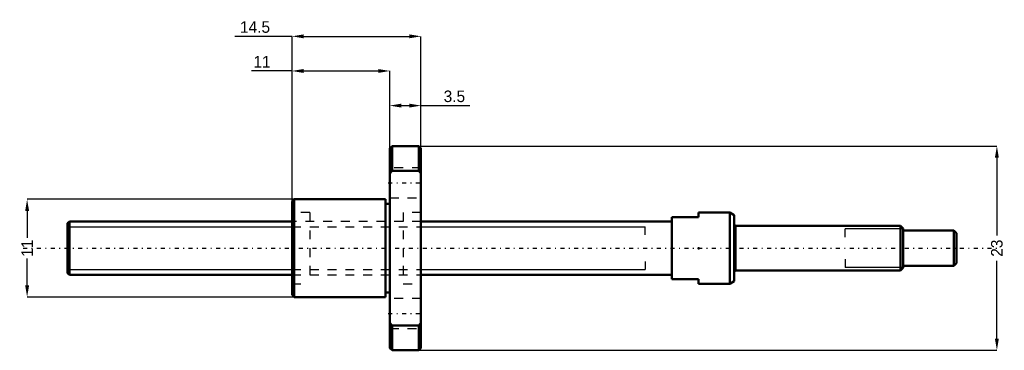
# Model space of a CAD drawing. Header units: millimetres. Extents: x -5 to 105, y -12 to 26.
import ezdxf

# ---------------------------------------------------------------- set-up
doc = ezdxf.new("R2010")
doc.units = ezdxf.units.MM
doc.linetypes.add('Center', pattern=[1.5, 0.45, -0.5, 0.05, -0.5])
doc.linetypes.add('Dashed', pattern=[2, 1, -1])
for name, color, linetype, lineweight in [('2d ConnectionPoints', 7, 'Continuous', 50), ('AM_0', 7, 'Continuous', 50), ('AM_4', 3, 'Continuous', 25), ('AM_5', 3, 'Continuous', 25), ('AM_7', 7, 'Center', 25), ('AM_9', 6, 'Dashed', 25)]:
    doc.layers.add(name, color=color, linetype=linetype, lineweight=lineweight)
doc.dimstyles.new('ISO-25', dxfattribs={"dimtxt": 2.5, "dimasz": 2.5, "dimexe": 1.25, "dimexo": 0.625, "dimtad": 1, "dimtxsty": 'Standard', "dimcen": 2.5, "dimadec": 0, "dimazin": 0, "dimtfac": 1, "dimtmove": 0, "dimatfit": 3, "dimfxl": 0, "dimarcsym": 0})

# ---------------------------------------------------------------- blocks, each defined once
blk = doc.blocks.new('1_BNK_0601_3G0_100LC5Y_Nut_0_in_BNK0601_3G0_100LC5Y_39_75__4')
at = {"layer": 'AM_0'}
for p, q in [((36.5, 11.5), (36.25, 11.25)), ((36.25, 11.25), (36.25, -11.25)), ((39.5, 11.5), (36.5, 11.5)), ((36.5, 11.5), (36.5, 8.72)), ((39.75, 11.25), (39.5, 11.5)), ((39.5, 11.5), (39.5, 8.72)), ((39.75, 11.25), (39.75, -11.25)), ((36.25, 8.39), (36.5, 8.72)), ((36.5, 8.72), (39.5, 8.72)), ((39.5, 8.72), (39.75, 8.39)), ((25.5, 5.5), (25.25, 5.25)), ((25.25, 5.25), (25.25, -5.25)), ((25.5, 5.5), (25.5, -5.5)), ((35.75, 5.5), (25.5, 5.5)), ((35.75, 5.5), (35.75, -5.5)), ((36.25, 5), (35.75, 5)), ((25.25, -5.25), (25.5, -5.5)), ((25.5, -5.5), (35.75, -5.5)), ((35.75, -5), (36.25, -5)), ((36.5, -8.72), (36.25, -8.39)), ((36.5, -8.72), (36.5, -11.5)), ((39.5, -8.72), (36.5, -8.72)), ((39.75, -8.39), (39.5, -8.72)), ((39.5, -8.72), (39.5, -11.5)), ((36.25, -11.25), (36.5, -11.5)), ((36.5, -11.5), (39.5, -11.5)), ((39.5, -11.5), (39.75, -11.25))]:
    blk.add_line(p, q, dxfattribs=at)
at = {"layer": 'AM_7'}
for p, q in [((36.08, 7.36), (39.92, 7.36)), ((36.08, -7.36), (39.92, -7.36))]:
    blk.add_line(p, q, dxfattribs=at)
at = {"layer": 'AM_9'}
for p, q in [((39.75, 9.06), (36.25, 9.06)), ((36.25, 5.66), (39.75, 5.66)), ((27.25, 4), (25.25, 4)), ((27.25, 4), (27.25, -4)), ((37.75, 4), (37.75, -4)), ((39.75, 4), (37.75, 4)), ((37.75, 3), (27.25, 3)), ((27.25, -3), (37.75, -3)), ((25.25, -4), (27.25, -4)), ((37.75, -4), (39.75, -4)), ((39.75, -5.66), (36.25, -5.66)), ((36.25, -9.06), (39.75, -9.06))]:
    blk.add_line(p, q, dxfattribs=at)
blk = doc.blocks.new('2_BNK_0601_3G0_100LC5Y_Shaft_0_in_BNK0601_3G0_100LC5Y_39_75__4')
at = {"layer": 'AM_0'}
for p, q in [((68, 3.5), (68, -3.5)), ((68, 3.5), (71, 3.5)), ((74.5, 4), (71, 4)), ((71, 4), (71, 3.5)), ((75, 3.71), (74.5, 4)), ((74.5, 4), (74.5, -4)), ((75, 3.71), (75, -3.71)), ((0.2, 3), (0, 2.8)), ((0, 2.8), (0, -2.8)), ((0.2, 3), (0.2, -3)), ((25.25, 3), (0.2, 3)), ((68, 3), (39.75, 3)), ((93.7, 2.5), (75.2, 2.5)), ((94, 2.2), (93.7, 2.5)), ((93.7, 2.5), (93.7, -2.5)), ((94, 2.2), (94, -2.2)), ((99.7, 2), (94, 2)), ((99.7, 2), (99.7, -2)), ((100, 1.7), (99.7, 2)), ((100, 1.7), (100, -1.7)), ((93.7, -2.5), (94, -2.2)), ((94, -2), (99.7, -2)), ((99.7, -2), (100, -1.7)), ((0, -2.8), (0.2, -3)), ((0.2, -3), (25.25, -3)), ((39.75, -3), (68, -3)), ((75.2, -2.5), (93.7, -2.5)), ((71, -3.5), (68, -3.5)), ((71, -3.5), (71, -4)), ((71, -4), (74.5, -4)), ((74.5, -4), (75, -3.71))]:
    blk.add_line(p, q, dxfattribs=at)
for centre, start, end in [((75.2, 2.7), 180, 270), ((75.2, -2.7), 90, 180)]:
    blk.add_arc(centre, 0.2, start, end, dxfattribs=at)
at = {"layer": 'AM_4'}
blk.add_line((75.2, 2.5), (75.2, -2.5), dxfattribs=at)
at = {"layer": 'AM_5'}
for p, q in [((0, 2.39), (25.25, 2.39)), ((39.75, 2.39), (65, 2.39)), ((65, 1.5), (65, 2.39)), ((94, 2.19), (87.5, 2.19)), ((87.5, 1.25), (87.5, 2.19)), ((65, -1.5), (65, -2.39)), ((87.5, -1.25), (87.5, -2.19)), ((94, -2.19), (87.5, -2.19)), ((0, -2.39), (25.25, -2.39)), ((39.75, -2.39), (65, -2.39))]:
    blk.add_line(p, q, dxfattribs=at)
at = {"layer": 'AM_5', "linetype": 'Dashed'}
for p, q in [((25.25, 2.39), (39.75, 2.39)), ((25.25, -2.39), (39.75, -2.39))]:
    blk.add_line(p, q, dxfattribs=at)
at = {"layer": 'AM_7'}
blk.add_line((-5, 0), (105, 0), dxfattribs=at)
at = {"layer": 'AM_9'}
for p, q in [((39.75, 3), (25.25, 3)), ((25.25, -3), (39.75, -3))]:
    blk.add_line(p, q, dxfattribs=at)
blk = doc.blocks.new('*D3')
at = {"layer": 'AM_5', "color": 0, "lineweight": -2}
for p, q in [((25.5, 5.5), (-4.55, 5.5)), ((-4.55, 4.2), (-4.55, 1.16)), ((-4.55, -4.2), (-4.55, -1.16)), ((25.5, -5.5), (-4.55, -5.5))]:
    blk.add_line(p, q, dxfattribs=at)
at = {"layer": 'AM_5', "color": 0}
for points in [[(-4.33, 4.2), (-4.77, 4.2), (-4.55, 5.5)], [(-4.77, -4.2), (-4.33, -4.2), (-4.55, -5.5)]]:
    blk.add_solid(points, dxfattribs=at)
at = {"layer": 'Defpoints', "color": 0}
for p in [(25.5, 5.5), (-4.55, -5.5), (25.5, -5.5)]:
    blk.add_point(p, dxfattribs=at)
at = {"layer": 'AM_5', "color": 0, "insert": (-4.55, 0), "char_height": 1.3, "attachment_point": 5, "rotation": 90}
blk.add_mtext('11', dxfattribs=at)
blk = doc.blocks.new('*D4')
at = {"layer": 'AM_5', "color": 0, "lineweight": -2}
for p, q in [((39.5, 11.5), (104.55, 11.5)), ((104.55, 10.2), (104.55, 1.44)), ((104.55, -10.2), (104.55, -1.44)), ((39.5, -11.5), (104.55, -11.5))]:
    blk.add_line(p, q, dxfattribs=at)
at = {"layer": 'AM_5', "color": 0}
for points in [[(104.77, 10.2), (104.33, 10.2), (104.55, 11.5)], [(104.33, -10.2), (104.77, -10.2), (104.55, -11.5)]]:
    blk.add_solid(points, dxfattribs=at)
at = {"layer": 'Defpoints', "color": 0}
for p in [(39.5, 11.5), (39.5, -11.5), (104.55, -11.5)]:
    blk.add_point(p, dxfattribs=at)
at = {"layer": 'AM_5', "color": 0, "insert": (104.55, 0), "char_height": 1.3, "attachment_point": 5, "rotation": 90}
blk.add_mtext('23', dxfattribs=at)
blk = doc.blocks.new('*D5')
at = {"layer": 'AM_5', "color": 0, "lineweight": -2}
for p, q in [((36.25, 11.25), (36.25, 16.05)), ((37.55, 16.05), (38.45, 16.05)), ((39.75, 11.25), (39.75, 16.05)), ((39.75, 16.05), (45.27, 16.05))]:
    blk.add_line(p, q, dxfattribs=at)
at = {"layer": 'AM_5', "color": 0}
for points in [[(37.55, 16.27), (37.55, 15.83), (36.25, 16.05)], [(38.45, 15.83), (38.45, 16.27), (39.75, 16.05)]]:
    blk.add_solid(points, dxfattribs=at)
at = {"layer": 'Defpoints', "color": 0}
for p in [(39.75, 16.05), (36.25, 11.25), (39.75, 11.25)]:
    blk.add_point(p, dxfattribs=at)
at = {"layer": 'AM_5', "color": 0, "insert": (43.52, 17.09), "char_height": 1.3, "attachment_point": 5}
blk.add_mtext('3.5', dxfattribs=at)
blk = doc.blocks.new('*D6')
at = {"layer": 'AM_5', "color": 0, "lineweight": -2}
for p, q in [((25.25, 19.95), (20.71, 19.95)), ((25.25, 5.25), (25.25, 19.95)), ((26.55, 19.95), (34.95, 19.95)), ((36.25, 11.25), (36.25, 19.95))]:
    blk.add_line(p, q, dxfattribs=at)
at = {"layer": 'AM_5', "color": 0}
for points in [[(26.55, 20.17), (26.55, 19.73), (25.25, 19.95)], [(34.95, 19.73), (34.95, 20.17), (36.25, 19.95)]]:
    blk.add_solid(points, dxfattribs=at)
at = {"layer": 'Defpoints', "color": 0}
for p in [(36.25, 19.95), (36.25, 11.25), (25.25, 5.25)]:
    blk.add_point(p, dxfattribs=at)
at = {"layer": 'AM_5', "color": 0, "insert": (21.87, 20.99), "char_height": 1.3, "attachment_point": 5}
blk.add_mtext('11', dxfattribs=at)
blk = doc.blocks.new('*D7')
at = {"layer": 'AM_5', "color": 0, "lineweight": -2}
for p, q in [((25.25, 23.85), (18.81, 23.85)), ((25.25, 5.25), (25.25, 23.85)), ((26.55, 23.85), (38.45, 23.85)), ((39.75, 11.25), (39.75, 23.85))]:
    blk.add_line(p, q, dxfattribs=at)
at = {"layer": 'AM_5', "color": 0}
for points in [[(26.55, 24.07), (26.55, 23.63), (25.25, 23.85)], [(38.45, 23.63), (38.45, 24.07), (39.75, 23.85)]]:
    blk.add_solid(points, dxfattribs=at)
at = {"layer": 'Defpoints', "color": 0}
for p in [(39.75, 23.85), (39.75, 11.25), (25.25, 5.25)]:
    blk.add_point(p, dxfattribs=at)
at = {"layer": 'AM_5', "color": 0, "insert": (21.09, 24.89), "char_height": 1.3, "attachment_point": 5}
blk.add_mtext('14.5', dxfattribs=at)

msp = doc.modelspace()

# ---------------------------------------------------------------- linework, layer by layer
at = {"layer": '2d ConnectionPoints'}
for p in [(0, 0), (71, 0)]:
    msp.add_point(p, dxfattribs=at)

# ---------------------------------------------------------------- block references
for name in ['1_BNK_0601_3G0_100LC5Y_Nut_0_in_BNK0601_3G0_100LC5Y_39_75__4', '2_BNK_0601_3G0_100LC5Y_Shaft_0_in_BNK0601_3G0_100LC5Y_39_75__4']:
    msp.add_blockref(name, (0, 0))

# ---------------------------------------------------------------- dimensions: what is measured, and where the dimension line sits
at = {"layer": 'AM_5'}
for base, p1, p2, text, picture, middle in [((39.75, 23.85), (25.25, 5.25), (39.75, 11.25), '14.5', '*D7', (21.09, 23.85)), ((36.25, 19.95), (25.25, 5.25), (36.25, 11.25), '11', '*D6', (21.87, 19.95)), ((39.75, 16.05), (36.25, 11.25), (39.75, 11.25), '3.5', '*D5', (43.52, 16.05))]:
    dim = msp.add_linear_dim(base=base, p1=p1, p2=p2, text=text, dimstyle='ISO-25', override={"dimtxt": 1.3, "dimasz": 1.3, "dimexe": 0, "dimexo": 0, "dimgap": 0.39}, dxfattribs=at)
    dim.commit()
    dim.dimension.update_dxf_attribs({"geometry": picture, "text_midpoint": middle, "dimtype": 160})
for base, p1, p2, text, picture, middle in [((104.55, -11.5), (39.5, 11.5), (39.5, -11.5), '23', '*D4', (104.55, 0)), ((-4.55, -5.5), (25.5, 5.5), (25.5, -5.5), '11', '*D3', (-4.55, 0))]:
    dim = msp.add_linear_dim(base=base, p1=p1, p2=p2, angle=90, text=text, dimstyle='ISO-25', override={"dimtxt": 1.3, "dimasz": 1.3, "dimexe": 0, "dimexo": 0, "dimgap": 0.39}, dxfattribs=at)
    dim.commit()
    dim.dimension.update_dxf_attribs({"geometry": picture, "text_midpoint": middle, "dimtype": 160, "text_rotation": 90})

doc.saveas('drawing.dxf')
